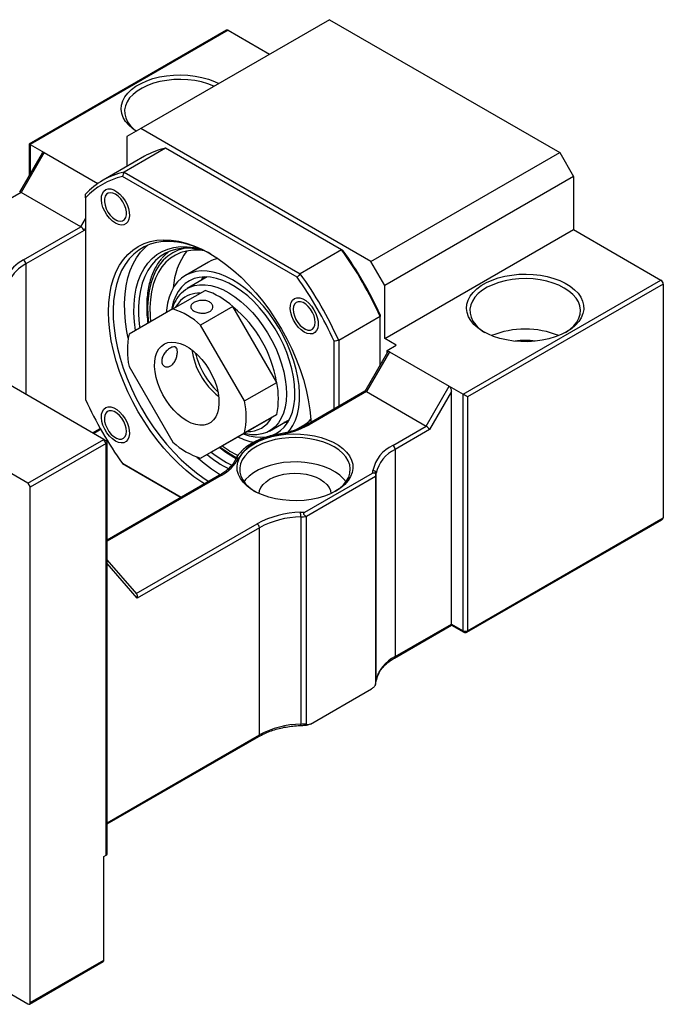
# Model space of a CAD drawing. Header units: millimetres. Extents: x 42 to 279, y 43 to 200.
# Tile 5 of 5: x 216 to 249, y 129 to 180. Entities that reach past the tile are written whole.
import ezdxf

# ---------------------------------------------------------------- set-up
doc = ezdxf.new("R2010")
doc.units = ezdxf.units.MM

msp = doc.modelspace()

# ---------------------------------------------------------------- linework, layer by layer
at = {"color": 7, "linetype": 'Continuous', "lineweight": 25}
for p, q in [((231.7307, 179.6604), (222.0669, 174.0816)), ((231.7307, 179.6604), (243.5158, 172.857)), ((226.4619, 179.1238), (216.3612, 173.2928)), ((226.5452, 179.1156), (216.41, 173.2647)), ((226.5452, 179.1156), (228.666, 177.8913)), ((222.0669, 174.0816), (221.3598, 173.6733)), ((233.852, 167.2782), (222.0669, 174.0816)), ((221.3598, 173.6733), (221.3598, 172.1428)), ((216.3612, 173.2928), (216.3612, 171.688)), ((216.41, 173.2647), (217.1171, 172.8565)), ((223.3323, 173.079), (221.211, 171.8543)), ((232.3508, 167.8727), (223.3323, 173.079)), ((217.0209, 172.8307), (215.8654, 170.8293)), ((217.1171, 172.8565), (215.9386, 170.8152)), ((217.1171, 172.8565), (219.87, 171.2672)), ((222.2587, 172.6617), (220.1374, 171.4371)), ((233.852, 167.2782), (243.5158, 172.857)), ((243.5158, 172.857), (244.2229, 171.6323)), ((220.1813, 158.1626), (196.8467, 171.6333)), ((230.0745, 166.4654), (221.1303, 171.6288)), ((221.211, 171.8543), (230.2295, 166.6481)), ((244.2229, 171.6323), (234.5591, 166.0535)), ((244.2229, 171.6323), (244.2229, 168.9105)), ((215.9386, 170.8152), (214.2273, 169.8273)), ((219.0027, 169.0463), (215.9386, 170.8152)), ((219.2384, 170.5363), (219.2384, 160.2078)), ((220.2034, 170.4848), (220.2034, 170.3964)), ((216.2922, 155.9175), (192.9576, 169.3882)), ((216.0688, 167.3526), (219.0027, 169.0463)), ((220.769, 169.4166), (220.8456, 169.3724)), ((219.1694, 168.8704), (216.1867, 167.1485)), ((234.5591, 163.3317), (244.2229, 168.9105)), ((244.2229, 168.9105), (248.7012, 166.3252)), ((232.3508, 167.8727), (230.2295, 166.6481)), ((225.543, 167.2448), (224.3644, 166.5645)), ((234.5591, 166.0535), (233.852, 167.2782)), ((225.4586, 166.4841), (224.4371, 165.8943)), ((225.3298, 166.4864), (225.3254, 166.4072)), ((234.5591, 163.3317), (234.5591, 166.0535)), ((238.566, 160.4743), (248.7012, 166.3252)), ((248.8191, 166.1211), (238.8017, 160.3382)), ((248.8191, 166.1211), (248.8191, 154.1451)), ((223.7136, 164.8419), (225.3636, 165.7944)), ((226.784, 164.9744), (225.1341, 164.0219)), ((229.0303, 161.0838), (226.784, 164.9744)), ((223.7136, 164.8419), (221.4674, 163.5447)), ((229.8701, 164.9044), (229.8701, 164.8159)), ((234.3234, 164.4561), (232.2021, 163.2315)), ((234.3234, 161.9757), (234.3234, 164.4561)), ((227.3803, 160.1313), (225.1341, 164.0219)), ((230.4356, 163.8362), (230.5122, 163.7919)), ((231.9664, 159.714), (231.9664, 163.1886)), ((232.2021, 163.2315), (232.2021, 159.8501)), ((235.1483, 162.9915), (234.5591, 163.3317)), ((234.6769, 162.7194), (235.1483, 162.9915)), ((234.6986, 162.6256), (233.5431, 160.6242)), ((234.7948, 162.6514), (233.6163, 160.6101)), ((234.6769, 162.7194), (234.7948, 162.6514)), ((234.6769, 162.5881), (234.6769, 162.7194)), ((234.7948, 162.6514), (237.8589, 160.8825)), ((221.4674, 161.9044), (223.7136, 158.0138)), ((227.3803, 160.1313), (229.0303, 161.0838)), ((236.6804, 158.8412), (237.8589, 160.8825)), ((237.8589, 160.8825), (238.566, 160.4743)), ((233.5472, 160.6266), (230.599, 158.9247)), ((233.6163, 160.6101), (230.6824, 158.9164)), ((233.6163, 160.6101), (236.6804, 158.8412)), ((237.9768, 160.622), (236.8471, 158.6653)), ((237.9768, 148.7024), (237.9768, 160.622)), ((238.566, 148.3622), (238.566, 160.4743)), ((238.8017, 160.3382), (238.8017, 148.3622)), ((226.784, 158.1463), (229.0303, 159.4435)), ((229.0303, 159.4435), (227.3803, 158.491)), ((220.2034, 159.3221), (220.2034, 159.2337)), ((228.6534, 158.5907), (229.6749, 159.1804)), ((229.5823, 159.038), (229.4286, 159.0382)), ((229.9883, 158.6492), (230.3759, 158.873)), ((219.6438, 158.4728), (220.0099, 158.6842)), ((225.1341, 157.1938), (227.3803, 158.491)), ((234.9691, 157.8533), (236.6804, 158.8412)), ((236.8471, 158.6653), (235.0869, 157.6492)), ((216.2922, 155.9175), (220.1813, 158.1626)), ((220.2991, 157.9585), (216.41, 155.7133)), ((220.2991, 157.9585), (220.1813, 158.1626)), ((220.2991, 158.0945), (220.1813, 158.1626)), ((220.2991, 136.8645), (220.2991, 157.9585)), ((220.3479, 136.9325), (220.3479, 158.0265)), ((220.769, 158.2539), (220.8456, 158.2097)), ((225.1341, 157.1938), (226.784, 158.1463)), ((235.0869, 157.6492), (235.0869, 147.0341)), ((221.1303, 156.9311), (224.138, 155.1948)), ((224.1379, 155.1947), (221.211, 156.8844)), ((230.474, 154.442), (233.9301, 156.4371)), ((234.119, 145.8102), (234.119, 156.4252)), ((216.2922, 155.9175), (216.41, 155.7133)), ((226.096, 156.3251), (220.3479, 153.0068)), ((234.0877, 156.2559), (230.5522, 154.2149)), ((234.0877, 156.2559), (234.0877, 145.6409)), ((216.41, 129.3118), (216.41, 155.7133)), ((230.2589, 154.1968), (230.2589, 143.5818)), ((230.5522, 143.5999), (230.5522, 154.2149)), ((238.7672, 148.2859), (248.75, 154.0489)), ((238.8017, 148.3622), (248.8191, 154.1451)), ((228.1387, 153.6381), (221.8859, 150.0284)), ((228.1387, 143.023), (228.1387, 153.6381)), ((221.8604, 150.2445), (220.3479, 151.9912)), ((235.0524, 146.9578), (237.9768, 148.646)), ((235.0869, 147.0341), (237.9768, 148.7024)), ((237.9768, 148.7024), (238.566, 148.3622)), ((237.9768, 148.646), (238.6006, 148.2859)), ((234.083, 145.6112), (234.1182, 145.7966)), ((230.7564, 143.5817), (233.8834, 145.3869)), ((220.3479, 138.4691), (228.1042, 142.9467)), ((192.9576, 142.7145), (216.2922, 129.2438)), ((220.1813, 136.7964), (220.2991, 136.8645)), ((220.1813, 131.4889), (220.1813, 136.7964)), ((216.3755, 129.2355), (220.1467, 131.4126)), ((216.41, 129.3118), (220.1813, 131.4889))]:
    msp.add_line(p, q, dxfattribs=at)
at = {"color": 8, "linetype": 'Continuous', "lineweight": 25}
for p, q in [((216.41, 173.2647), (216.41, 171.7726)), ((219.0027, 169.0463), (219.2384, 169.4546)), ((219.2384, 168.99), (219.1694, 168.8704)), ((216.1867, 167.1485), (216.1867, 160.4686)), ((219.595, 158.501), (219.9859, 158.7267)), ((226.1793, 156.3168), (220.3479, 152.9505)), ((221.8365, 150.272), (228.0208, 153.8422)), ((221.8859, 150.0284), (220.3479, 151.8046)), ((220.3479, 138.5255), (228.1387, 143.023))]:
    msp.add_line(p, q, dxfattribs=at)
at = {"color": 7, "linetype": 'Continuous', "lineweight": 25, "flags": 128}
for points in [[(221.834, 173.9472), (221.6487, 174.0793), (221.4495, 174.2589), (221.2899, 174.4512), (221.1726, 174.6533), (221.0991, 174.8623), (221.0707, 175.0749), (221.0878, 175.2879), (221.15, 175.4981), (221.2566, 175.7023), (221.4058, 175.8973), (221.5953, 176.0803), (221.8225, 176.2485), (222.0836, 176.3993), (222.3749, 176.5304), (222.6919, 176.6398), (223.0298, 176.7259), (223.3835, 176.7874), (223.7476, 176.8234), (224.1165, 176.8332), (224.4848, 176.8168), (224.8468, 176.7744), (225.197, 176.7067), (225.5302, 176.6146), (225.8412, 176.4995), (226.07, 176.3926)], [(225.8236, 176.2504), (225.8012, 176.2605), (225.5001, 176.3776), (225.1756, 176.4716), (224.8329, 176.5408), (224.4777, 176.5842), (224.1158, 176.6009), (223.7531, 176.5909), (223.3957, 176.5541), (223.0493, 176.4912), (222.7197, 176.4033), (222.4123, 176.2918), (222.1321, 176.1585), (221.8837, 176.0057), (221.6713, 175.8357), (221.4982, 175.6515), (221.3674, 175.456), (221.2809, 175.2524), (221.2403, 175.0441), (221.2461, 174.8345), (221.2983, 174.6271), (221.396, 174.4253), (221.5376, 174.2323), (221.7208, 174.0513), (221.8447, 173.9533)], [(220.7691, 169.2396), (220.6145, 169.3483), (220.4672, 169.4906), (220.334, 169.6601), (220.2212, 169.8487), (220.1339, 170.0476), (220.0764, 170.2476), (220.0512, 170.4393), (220.0596, 170.6136), (220.1012, 170.7626), (220.1741, 170.8792), (220.2747, 170.9579), (220.3984, 170.9951), (220.5395, 170.989), (220.6913, 170.94), (220.8468, 170.8502), (220.9986, 170.724), (221.1397, 170.5672), (221.2635, 170.3871), (221.3641, 170.1922), (221.4369, 169.9915), (221.4785, 169.7946), (221.4869, 169.6105), (221.4618, 169.4478), (221.4042, 169.3143), (221.317, 169.2161), (221.2041, 169.1578), (221.0709, 169.1421), (220.9236, 169.1698), (220.7691, 169.2396)], [(220.2369, 170.1555), (220.2983, 169.9794), (220.387, 169.8086), (220.4979, 169.653), (220.6246, 169.5216), (220.7597, 169.4221), (220.8954, 169.3601), (221.0236, 169.3395), (221.1371, 169.3613), (221.2292, 169.4242), (221.2946, 169.5247), (221.3294, 169.6569), (221.3317, 169.813), (221.3012, 169.9841), (221.2399, 170.1602), (221.1511, 170.331), (221.0402, 170.4866), (220.9135, 170.618), (220.7784, 170.7175), (220.6428, 170.7794), (220.5145, 170.8001), (220.401, 170.7783), (220.3089, 170.7154), (220.2435, 170.6149), (220.2087, 170.4827), (220.2065, 170.3266), (220.2369, 170.1555)], [(225.3241, 155.8795), (225.1956, 155.9636), (224.7912, 156.2523), (224.3919, 156.5745), (224, 156.9284), (223.618, 157.3116), (223.2483, 157.7219), (222.893, 158.1567), (222.5545, 158.6134), (222.2347, 159.0891), (221.9357, 159.5808), (221.6594, 160.0856), (221.4073, 160.6004), (221.1811, 161.1219), (220.9821, 161.647), (220.8117, 162.1724), (220.6707, 162.6948), (220.5602, 163.2111), (220.4808, 163.7181), (220.4329, 164.2127), (220.417, 164.6917), (220.4329, 165.1523), (220.4808, 165.5916), (220.5602, 166.0069), (220.6707, 166.3956), (220.8117, 166.7553), (220.9821, 167.0839), (221.1811, 167.3793), (221.4073, 167.6396), (221.6594, 167.8634), (221.9357, 168.0491), (222.2347, 168.1956), (222.5545, 168.3021), (222.893, 168.3679), (223.2483, 168.3926), (223.618, 168.3759), (224, 168.3182), (224.3919, 168.2196), (224.7912, 168.0808), (225.1956, 167.9026), (225.6024, 167.6862), (226.0092, 167.4329), (226.4136, 167.1442), (226.8129, 166.8219), (227.2048, 166.4681), (227.5868, 166.0848), (227.9565, 165.6745), (228.3118, 165.2397), (228.6503, 164.7831), (228.9701, 164.3074), (229.2691, 163.8156), (229.5455, 163.3108), (229.7975, 162.7961), (230.0237, 162.2745), (230.2227, 161.7495), (230.3931, 161.2241), (230.5341, 160.7016), (230.6446, 160.1853), (230.724, 159.6783), (230.7719, 159.1838), (230.7804, 159.0294)], [(225.6625, 167.6511), (225.5188, 167.7298), (225.1171, 167.9247), (224.7193, 168.0807), (224.3277, 168.1967), (223.945, 168.2721), (223.5735, 168.3064), (223.2156, 168.2993), (222.8735, 168.2509), (222.5494, 168.1615), (222.2454, 168.0317), (221.9633, 167.8623), (221.705, 167.6543), (221.472, 167.4091), (221.266, 167.1282), (221.088, 166.8135), (220.9394, 166.4668), (220.821, 166.0904), (220.7336, 165.6866), (220.6777, 165.2581), (220.6537, 164.8075), (220.6617, 164.3377), (220.7017, 163.8516), (220.7734, 163.3523), (220.8764, 162.843), (221.01, 162.3269), (221.1734, 161.8072), (221.3656, 161.2873), (221.5852, 160.7704), (221.8311, 160.2598), (222.1015, 159.7588), (222.3948, 159.2704), (222.7091, 158.7978), (223.0424, 158.344), (223.3927, 157.9118), (223.7577, 157.504), (224.1351, 157.1231), (224.5226, 156.7716), (224.9176, 156.4516), (225.3176, 156.1653), (225.5551, 156.0128)], [(221.4285, 163.3507), (221.3626, 163.6925), (221.2909, 164.1917), (221.2509, 164.6778), (221.2429, 165.1477), (221.2669, 165.5983), (221.3228, 166.0268), (221.4103, 166.4305), (221.5287, 166.8069), (221.6773, 167.1536), (221.8552, 167.4684), (222.0613, 167.7493), (222.2942, 167.9945), (222.444, 168.122)], [(221.7926, 163.7325), (221.7385, 164.1904), (221.7143, 164.648), (221.7224, 165.0878), (221.7626, 165.5066), (221.8348, 165.9016), (221.9383, 166.27), (222.0724, 166.6092), (222.2363, 166.9168), (222.4288, 167.1906), (222.6485, 167.4288), (222.8939, 167.6297), (223.1632, 167.7918), (223.4546, 167.914), (223.766, 167.9955), (224.0953, 168.0357), (224.4401, 168.0343), (224.798, 167.9913), (225.1413, 167.914)], [(225.3434, 167.8179), (225.2989, 167.8305), (224.9354, 167.9117), (224.5827, 167.9517), (224.2433, 167.95), (223.9196, 167.9067), (223.614, 167.8221), (223.3286, 167.6969), (223.0656, 167.5318), (222.8268, 167.3281), (222.6139, 167.0873), (222.4285, 166.8111), (222.272, 166.5015), (222.1453, 166.1607), (222.0495, 165.7912), (221.9853, 165.3957), (221.9531, 164.9769), (221.9531, 164.5379), (221.9853, 164.0819), (222.012, 163.8592)], [(225.3434, 167.8179), (225.0603, 167.8501), (224.7288, 167.8512), (224.413, 167.8107), (224.1152, 167.7289), (223.8377, 167.6063), (223.5825, 167.4439), (223.3518, 167.243), (223.1471, 167.005), (222.9701, 166.7319), (222.822, 166.4256), (222.7041, 166.0885), (222.6173, 165.7232), (222.5621, 165.3324), (222.539, 164.9192), (222.5482, 164.4866), (222.5729, 164.1831)], [(229.9049, 162.1757), (229.7566, 162.602), (229.5804, 163.0263), (229.3781, 163.4445), (229.1516, 163.8528), (228.9029, 164.2473), (228.6345, 164.6243), (228.3487, 164.9804), (228.0483, 165.3122), (227.736, 165.6166), (227.4148, 165.8907), (227.0878, 166.1321), (226.7578, 166.3384), (226.4281, 166.5078), (226.1016, 166.6386), (225.7815, 166.7296), (225.4707, 166.78), (225.1722, 166.7893), (224.8887, 166.7574), (224.6228, 166.6847), (224.3771, 166.5717), (224.1539, 166.4196), (223.9551, 166.2298), (223.7828, 166.0039), (223.6384, 165.7443), (223.5234, 165.4532), (223.4388, 165.1334), (223.3854, 164.7879), (223.3731, 164.6452)], [(229.6895, 162.1897), (229.544, 162.6058), (229.3702, 163.0196), (229.1698, 163.4268), (228.9448, 163.8233), (228.6977, 164.2049), (228.4309, 164.5678), (228.1472, 164.9083), (227.8495, 165.2227), (227.5408, 165.508), (227.2243, 165.7612), (226.9032, 165.9797), (226.5809, 166.1612), (226.2607, 166.3039), (225.9458, 166.4063), (225.6394, 166.4674), (225.3448, 166.4865), (225.0649, 166.4635), (224.8026, 166.3986), (224.5606, 166.2924), (224.3414, 166.146), (224.1472, 165.961), (223.9801, 165.7393), (223.8417, 165.483), (223.7334, 165.1949), (223.6565, 164.8779), (223.6433, 164.8013)], [(243.8693, 163.6719), (243.5926, 163.5307), (243.2878, 163.4102), (242.9598, 163.3122), (242.6133, 163.2382), (242.2538, 163.1894), (241.8866, 163.1665), (241.5172, 163.1698), (241.1514, 163.1992), (240.7946, 163.2544), (240.4523, 163.3345), (240.1296, 163.4382), (239.8315, 163.5641), (239.5624, 163.7102), (239.3264, 163.8742), (239.1271, 164.0537), (238.9676, 164.2461), (238.8502, 164.4482), (238.7768, 164.6572), (238.7484, 164.8698), (238.7654, 165.0828), (238.8277, 165.293), (238.9342, 165.4972), (239.0834, 165.6922), (239.273, 165.8752), (239.5001, 166.0434), (239.7613, 166.1942), (240.0526, 166.3253), (240.3696, 166.4347), (240.7075, 166.5208), (241.0612, 166.5823), (241.4252, 166.6183), (241.7942, 166.6281), (242.1625, 166.6117), (242.5245, 166.5693), (242.8747, 166.5016), (243.2078, 166.4095), (243.5188, 166.2944), (243.803, 166.1582), (244.056, 166.0029), (244.274, 165.8308), (244.4538, 165.6445), (244.5925, 165.4469), (244.6881, 165.2409), (244.7391, 165.0297), (244.7448, 164.8165), (244.7051, 164.6045), (244.6205, 164.3969), (244.4924, 164.1969), (244.3227, 164.0076), (244.1139, 163.8316), (243.8693, 163.6719)], [(224.1506, 165.6763), (224.3494, 165.8393), (224.5723, 165.963), (224.8167, 166.0458), (225.0802, 166.087), (225.3596, 166.0861), (225.6521, 166.0431), (225.9543, 165.9584), (226.2631, 165.833), (226.5749, 165.6683), (226.8864, 165.466), (227.1941, 165.2284), (227.4948, 164.9581), (227.785, 164.6581), (228.0616, 164.3316), (228.3217, 163.9822), (228.5623, 163.6137), (228.7807, 163.2302), (228.9747, 162.8359), (229.1421, 162.4351), (229.281, 162.0322), (229.3899, 161.6316), (229.4677, 161.2377), (229.5135, 160.8548), (229.5267, 160.4871), (229.5073, 160.1386), (229.4554, 159.8132), (229.3716, 159.5143), (229.2569, 159.2454), (229.1124, 159.0093), (228.9398, 158.8087), (228.741, 158.6457), (228.5182, 158.522), (228.2737, 158.4392), (228.0103, 158.398), (227.7308, 158.3989), (227.4383, 158.4419), (227.3374, 158.4659)], [(243.7515, 165.917), (243.4788, 166.0554), (243.1778, 166.1725), (242.8532, 166.2665), (242.5105, 166.3357), (242.1553, 166.3791), (241.7934, 166.3958), (241.4308, 166.3858), (241.0733, 166.349), (240.727, 166.2861), (240.3974, 166.1982), (240.09, 166.0867), (239.8098, 165.9534), (239.5614, 165.8006), (239.349, 165.6306), (239.1759, 165.4464), (239.0451, 165.2509), (238.9586, 165.0473), (238.918, 164.839), (238.9238, 164.6294), (238.976, 164.422), (239.0737, 164.2202), (239.2153, 164.0272), (239.3985, 163.8462), (239.6203, 163.6803), (239.687, 163.638)], [(243.8091, 163.638), (243.8147, 163.6415), (244.0456, 163.8032), (244.2387, 163.9807), (244.391, 164.171), (244.4998, 164.3709), (244.5635, 164.5773), (244.581, 164.7866), (244.5519, 164.9955), (244.4768, 165.2006), (244.3569, 165.3984), (244.1941, 165.5858), (243.9912, 165.7596), (243.7515, 165.917)], [(224.1042, 165.2688), (223.9402, 165.077), (223.837, 164.9131)], [(230.4357, 163.6592), (230.2812, 163.7678), (230.1339, 163.9102), (230.0007, 164.0796), (229.8878, 164.2682), (229.8006, 164.4672), (229.743, 164.6671), (229.7179, 164.8588), (229.7263, 165.0332), (229.7679, 165.1822), (229.8407, 165.2987), (229.9414, 165.3774), (230.0651, 165.4146), (230.2062, 165.4086), (230.358, 165.3595), (230.5135, 165.2698), (230.6653, 165.1435), (230.8064, 164.9867), (230.9301, 164.8066), (231.0308, 164.6117), (231.1036, 164.4111), (231.1452, 164.2141), (231.1536, 164.03), (231.1284, 163.8674), (231.0709, 163.7338), (230.9836, 163.6356), (230.8708, 163.5773), (230.7376, 163.5617), (230.5903, 163.5894), (230.4357, 163.6592)], [(230.2439, 165.2146), (230.1221, 165.2141), (230.0186, 165.1714), (229.9393, 165.089), (229.8888, 164.9719), (229.8701, 164.8267), (229.8843, 164.6618), (229.9306, 164.487), (230.0062, 164.3123), (230.1067, 164.1479), (230.2264, 164.0033), (230.3583, 163.887), (230.4946, 163.8057), (230.6276, 163.7641), (230.7493, 163.7647), (230.8529, 163.8073), (230.9322, 163.8897), (230.9827, 164.0068), (231.0013, 164.152), (230.9871, 164.3169), (230.9409, 164.4917), (230.8653, 164.6664), (230.7647, 164.8308), (230.645, 164.9754), (230.5132, 165.0917), (230.3768, 165.173), (230.2439, 165.2146)], [(224.4238, 159.1126), (224.1942, 159.2637), (223.9691, 159.449), (223.7528, 159.6647), (223.5495, 159.9069), (223.3633, 160.1706), (223.1977, 160.4508), (223.056, 160.7421), (222.9409, 161.0387), (222.8547, 161.3349), (222.799, 161.625), (222.775, 161.9032), (222.783, 162.1642), (222.823, 162.4029), (222.8941, 162.6147), (222.995, 162.7953), (223.1237, 162.9414), (223.2777, 163.05), (223.4541, 163.1191), (223.6493, 163.1472), (223.8595, 163.1339), (224.0808, 163.0795), (224.3088, 162.9849), (224.5389, 162.852), (224.7669, 162.6834), (224.9881, 162.4824), (225.1984, 162.2529), (225.3936, 161.9994), (225.57, 161.7267), (225.724, 161.4403), (225.8527, 161.1456), (225.9536, 160.8485), (226.0247, 160.5546), (226.0647, 160.2698), (226.0727, 159.9995), (226.0487, 159.749), (225.993, 159.5233), (225.9068, 159.3266), (225.7917, 159.1628), (225.65, 159.0352), (225.4844, 158.9461), (225.2982, 158.8974), (225.0949, 158.8899), (224.8786, 158.9239), (224.6535, 158.9986), (224.4238, 159.1126)], [(227.3098, 158.4499), (227.6161, 158.3508), (227.9224, 158.2897), (228.217, 158.2706), (228.4969, 158.2936), (228.7592, 158.3586), (229.0012, 158.4647), (229.2204, 158.6111), (229.4146, 158.7961), (229.5817, 159.0179), (229.7201, 159.2741), (229.8284, 159.5622), (229.9054, 159.8792), (229.9503, 160.2219), (229.9627, 160.5867), (229.9424, 160.9699), (229.8897, 161.3675), (229.8051, 161.7755), (229.6895, 162.1897)], [(229.5922, 158.5113), (229.6963, 158.6359), (229.8548, 158.8789), (229.9846, 159.1546), (230.0846, 159.4604), (230.1536, 159.7934), (230.1912, 160.1506), (230.197, 160.5286), (230.1708, 160.9238), (230.113, 161.3326), (230.0241, 161.7512), (229.9049, 162.1757)], [(220.7691, 158.0769), (220.6145, 158.1856), (220.4672, 158.3279), (220.334, 158.4974), (220.2212, 158.686), (220.1339, 158.8849), (220.0764, 159.0849), (220.0512, 159.2765), (220.0596, 159.4509), (220.1012, 159.5999), (220.1741, 159.7165), (220.2747, 159.7952), (220.3984, 159.8324), (220.5395, 159.8263), (220.6913, 159.7772), (220.8468, 159.6875), (220.9986, 159.5613), (221.1397, 159.4045), (221.2635, 159.2244), (221.3641, 159.0295), (221.4369, 158.8288), (221.4785, 158.6319), (221.4869, 158.4477), (221.4618, 158.2851), (221.4042, 158.1516), (221.317, 158.0534), (221.2041, 157.9951), (221.0709, 157.9794), (220.9236, 158.0071), (220.7691, 158.0769)], [(220.9609, 158.1818), (221.0827, 158.1824), (221.1862, 158.2251), (221.2655, 158.3074), (221.316, 158.4246), (221.3347, 158.5698), (221.3205, 158.7346), (221.2742, 158.9094), (221.1986, 159.0841), (221.0981, 159.2486), (220.9784, 159.3931), (220.8465, 159.5095), (220.7102, 159.5908), (220.5772, 159.6324), (220.4555, 159.6318), (220.3519, 159.5891), (220.2726, 159.5068), (220.2221, 159.3896), (220.2035, 159.2444), (220.2177, 159.0796), (220.2639, 158.9047), (220.3395, 158.73), (220.4401, 158.5656), (220.5598, 158.421), (220.6916, 158.3047), (220.828, 158.2234), (220.9609, 158.1818)], [(229.5417, 159.1035), (229.5652, 159.0914), (229.6125, 159.0677)], [(232.0606, 155.5212), (231.7812, 155.3789), (231.4731, 155.2581), (231.1411, 155.1604), (230.7906, 155.0876), (230.427, 155.0406), (230.0561, 155.0204), (229.6837, 155.0272), (229.3157, 155.0608), (228.958, 155.1208), (228.6161, 155.2062), (228.2954, 155.3157), (228.001, 155.4475), (227.7376, 155.5996), (227.5092, 155.7695), (227.3196, 155.9547), (227.1716, 156.152), (227.0677, 156.3586), (227.0094, 156.571), (226.9977, 156.786), (227.0328, 157.0001), (227.114, 157.21), (227.2402, 157.4123), (227.4094, 157.604), (227.6188, 157.7819), (227.8651, 157.9432), (228.1446, 158.0854), (228.4527, 158.2063), (228.7847, 158.3039), (229.1352, 158.3768), (229.4988, 158.4237), (229.8697, 158.444), (230.2421, 158.4372), (230.6101, 158.4036), (230.9678, 158.3436), (231.3097, 158.2581), (231.6304, 158.1487), (231.9248, 158.0168), (232.1882, 157.8648), (232.4166, 157.6948), (232.6062, 157.5097), (232.7542, 157.3123), (232.8581, 157.1058), (232.9164, 156.8934), (232.9281, 156.6784), (232.893, 156.4643), (232.8118, 156.2544), (232.6856, 156.052), (232.5164, 155.8604), (232.307, 155.6825), (232.0606, 155.5212)], [(231.9664, 157.7799), (231.6937, 157.9183), (231.3927, 158.0354), (231.0681, 158.1294), (230.7254, 158.1986), (230.3702, 158.242), (230.0083, 158.2587), (229.6457, 158.2487), (229.2882, 158.2119), (228.9419, 158.1491), (228.6123, 158.0612), (228.3049, 157.9497), (228.0247, 157.8164), (227.7763, 157.6635), (227.5638, 157.4935), (227.3908, 157.3093), (227.2599, 157.1138), (227.1735, 156.9102), (227.1328, 156.7019), (227.1387, 156.4924), (227.1908, 156.2849), (227.2886, 156.0831), (227.4302, 155.8901), (227.6134, 155.7091), (227.8352, 155.5432), (227.913, 155.4941)], [(232.0128, 155.4941), (232.0296, 155.5044), (232.2604, 155.6661), (232.4536, 155.8436), (232.6059, 156.0339), (232.7147, 156.2338), (232.7784, 156.4402), (232.7959, 156.6495), (232.7668, 156.8584), (232.6917, 157.0635), (232.5718, 157.2613), (232.409, 157.4487), (232.2061, 157.6225), (231.9664, 157.7799)], [(232.5805, 155.9973), (232.4536, 156.151), (232.2604, 156.3284), (232.0296, 156.4902), (231.7647, 156.6336), (231.4703, 156.7562), (231.1512, 156.8561), (230.8125, 156.9317), (230.4599, 156.9816), (230.0991, 157.005), (229.7361, 157.0017), (229.3768, 156.9715), (229.0271, 156.9151), (228.6928, 156.8334), (228.3794, 156.7276), (228.0919, 156.5996), (227.8352, 156.4514), (227.6134, 156.2854), (227.4302, 156.1045), (227.3453, 155.9973)], [(228.1297, 155.3856), (228.1521, 155.5368), (228.2193, 155.6983), (228.3294, 155.8518), (228.4797, 155.9934), (228.6665, 156.1197), (228.8853, 156.2275), (229.1306, 156.3143), (229.3964, 156.3778), (229.6761, 156.4166), (229.9629, 156.4296), (230.2497, 156.4166), (230.5294, 156.3778), (230.7952, 156.3143), (231.0405, 156.2275), (231.2593, 156.1197), (231.4461, 155.9934), (231.5964, 155.8518), (231.7065, 155.6983), (231.7737, 155.5368), (231.7961, 155.3856)], [(237.9768, 148.646), (237.9768, 148.646), (237.9768, 148.6497), (237.9768, 148.6607), (237.9768, 148.6785), (237.9768, 148.7024)]]:
    msp.add_lwpolyline(points, dxfattribs=at)
at = {"color": 8, "linetype": 'Continuous', "lineweight": 25, "flags": 128}
for points in [[(224.309, 167.9536), (224.2785, 167.9468), (223.9808, 167.855), (223.7038, 167.7226), (223.4496, 167.5507), (223.22, 167.3405), (223.0169, 167.0935), (222.8416, 166.8117), (222.6954, 166.497), (222.5795, 166.1518), (222.4948, 165.7787), (222.4417, 165.3804), (222.4208, 164.9599), (222.4321, 164.5203), (222.4684, 164.1228)], [(225.1833, 166.3251), (225.2765, 166.4876), (225.2796, 166.4925)], [(229.5836, 159.0207), (229.5134, 159.019), (229.3996, 159.0214)], [(229.1261, 158.4281), (229.1277, 158.4282), (229.1355, 158.4248), (229.1439, 158.4152), (229.1527, 158.3997)]]:
    msp.add_lwpolyline(points, dxfattribs=at)
at = {"color": 7, "linetype": 'Continuous', "lineweight": 25}
for centre, radius, start, end in [((226.4964, 179.0474), 0.0838, 54.38197, 114.30731), ((224.166, 169.3437), 3.8271, 102.58114, 119.89114), ((222.0327, 168.154), 3.7905, 102.51957, 137.49118), ((221.9681, 167.9937), 3.7304, 102.9791, 137.03165), ((224.8672, 166.0032), 2.2388, 127.46232, 139.38101), ((227.0842, 165.7627), 3.3553, 142.31516, 177.25932), ((216.7783, 156.6042), 19.2219, 24.10992, 35.89008), ((217.0559, 156.7644), 18.9412, 24.26781, 35.73219), ((217.0788, 165.4337), 2.1685, 117.75954, 151.46564), ((217.1486, 165.321), 2.0652, 117.75959, 151.4656), ((215.9308, 167.1369), 0.2561, 2.60539, 57.39455), ((226.366, 165.8154), 1.6495, 102.2072, 119.93253), ((214.6989, 155.4038), 18.9412, 24.26781, 35.73219), ((214.657, 155.3796), 19.2219, 24.10992, 35.89008), ((248.5632, 166.1094), 0.2561, 2.60547, 57.3946), ((225.5277, 164.3439), 1.9161, 135.94497, 165.69952), ((225.0582, 164.2741), 1.3783, 87.61952, 133.80412), ((224.1033, 161.9709), 4.0258, 48.249, 71.75637), ((222.8384, 160.1026), 6.2551, 9.34096, 50.65904), ((222.4533, 161.0184), 4.0258, 48.249, 71.75637), ((225.4098, 162.7246), 4.0268, 168.24821, 191.75179), ((241.748, 159.3214), 4.4952, 67.5536, 112.44639), ((241.748, 160.1087), 3.1245, 80.50622, 99.49381), ((228.3513, 163.2851), 3.7103, 188.25414, 231.74049), ((228.8702, 163.5847), 4.1295, 193.72644, 226.26819), ((225.0879, 160.2636), 4.0268, 348.24821, 11.75179), ((236.5059, 167.9927), 18.9412, 204.26781, 215.73219), ((223.4379, 159.3111), 4.0268, 348.24821, 11.75179), ((227.5571, 159.9453), 1.3846, 267.77431, 332.23644), ((228.4905, 162.8826), 4.5316, 278.40307, 298.92672), ((229.5434, 160.3083), 1.6593, 300.11517, 317.7344), ((229.3464, 155.6642), 2.7423, 94.04965, 145.94497), ((220.2733, 158.0265), 0.0728, 290.78322, 69.21678), ((226.3944, 161.0173), 4.0258, 228.249, 251.75637), ((228.5152, 161.2407), 3.2955, 243.40079, 258.57474), ((229.624, 162.5546), 6.6414, 231.16242, 242.6602), ((229.6136, 162.5408), 6.3884, 231.97776, 243.17303), ((229.7808, 162.6861), 6.0087, 233.88762, 242.99314), ((235.7616, 156.1822), 1.8495, 115.37174, 167.95596), ((235.8417, 156.0577), 1.7614, 115.37167, 167.95601), ((234.8311, 157.6375), 0.2561, 2.60567, 57.3944), ((230.5427, 163.4268), 8.3297, 227.78756, 238.19241), ((225.1693, 158.2357), 2.1685, 297.75953, 331.46567), ((232.5905, 156.7365), 1.3726, 347.40102, 352.95365), ((233.959, 156.4072), 0.161, 6.41871, 92.2083), ((232.6934, 156.6017), 1.4365, 346.07328, 352.94404), ((230.3558, 149.4991), 4.9309, 91.26364, 118.26393), ((229.9654, 161.2845), 6.8615, 272.35297, 274.2514), ((227.9872, 154.1972), 2.2717, 359.98937, 5.85244), ((227.8828, 153.6264), 0.2561, 2.60567, 57.3944), ((230.3625, 149.5018), 4.6961, 91.26358, 118.264), ((229.9663, 161.3232), 7.1324, 272.35142, 274.71173), ((238.6839, 148.5897), 0.2562, 242.60982, 297.39018), ((238.6839, 148.4303), 0.1667, 240.00269, 299.99731), ((235.8417, 145.4426), 1.7614, 115.37167, 167.95601), ((232.6934, 145.9866), 1.4365, 346.07328, 352.94404), ((230.3625, 138.8868), 4.6961, 91.26358, 118.264), ((229.9663, 150.7082), 7.1324, 272.35142, 274.71173), ((220.2645, 136.9408), 0.0838, 294.37371, 354.30704), ((220.0968, 131.4812), 0.0848, 306.06059, 5.25185), ((216.3382, 129.3002), 0.0728, 230.79727, 9.21348)]:
    msp.add_arc(centre, radius, start, end, dxfattribs=at)
at = {"color": 8, "linetype": 'Continuous', "lineweight": 25}
for centre, radius, start, end in [((230.6335, 158.8482), 0.0839, 54.3878, 114.24667), ((229.9499, 162.8297), 6.3354, 232.97572, 242.03937), ((227.0423, 157.0666), 0.1371, 76.46403, 149.03044), ((226.1305, 156.2487), 0.0838, 54.3827, 114.30687), ((238.6477, 148.3532), 0.0822, 173.70242, 234.98653), ((238.7201, 148.3532), 0.0822, 305.01489, 6.29755), ((235.0033, 147.026), 0.084, 306.14678, 5.58084), ((230.0255, 143.5628), 0.2341, 347.27044, 4.64548), ((228.0519, 143.0163), 0.0871, 306.91143, 4.401)]:
    msp.add_arc(centre, radius, start, end, dxfattribs=at)
at = {"color": 7, "linetype": 'Continuous', "lineweight": 25}
for centre, major_axis, ratio, start_param, end_param in [((216.5279, 173.1966), (0.1667, -0.0962), 0.0000704, 2.3562351, 3.1416333), ((217.1171, 172.664), (-0.0542, 0.2022), 0.5176381, 5.8056036, 6.7608819), ((215.9874, 170.7073), (-0.1216, 0.1216), 0.3178882, 5.4128877, 6.1982046), ((219.0516, 168.9384), (-0.1216, 0.1216), 0.3178882, 3.8420914, 5.4128877), ((234.7948, 162.4589), (-0.0542, 0.2022), 0.5176381, 5.8056036, 6.7608819), ((237.8589, 160.69), (-0.0542, 0.2022), 0.5176381, 4.2348073, 5.8056036), ((233.6651, 160.5022), (-0.1216, 0.1216), 0.3178882, 5.4128877, 6.1982046), ((238.6839, 160.4062), (0.1667, -0.0962), 0.0000704, 0.7854388, 2.3562351), ((236.7292, 158.7333), (-0.1216, 0.1216), 0.3178882, 3.8420914, 5.4128877), ((248.5834, 154.1451), (0.2357, 0), 0.5773815, 5.4977059, 6.2831853), ((221.7681, 150.0964), (0.031, 0.1841), 0.7061246, 4.4550473, 5.7552101)]:
    msp.add_ellipse(centre, major_axis=major_axis, ratio=ratio, start_param=start_param, end_param=end_param, dxfattribs=at)
for points in [[(221.211, 171.8543), (221.184, 171.7792), (221.1571, 171.704), (221.1303, 171.6288)], [(219.2384, 170.5363), (219.2384, 170.596), (219.2384, 170.6556), (219.2384, 170.7152)], [(232.4316, 167.8261), (232.4047, 167.8416), (232.3778, 167.8571), (232.3508, 167.8727)], [(230.2295, 166.6481), (230.1779, 166.5871), (230.1262, 166.5262), (230.0745, 166.4654)], [(234.3234, 164.5493), (234.3234, 164.5183), (234.3234, 164.4872), (234.3234, 164.4561)], [(232.2021, 163.2315), (232.1235, 163.2173), (232.0449, 163.203), (231.9664, 163.1886)], [(221.211, 156.8844), (221.184, 156.9), (221.1571, 156.9156), (221.1303, 156.9311)]]:
    msp.add_open_spline(points, degree=3, dxfattribs=at)
for points, knots in [([(223.1415, 167.4357), (223.0855, 167.3681), (222.9628, 167.22), (222.8042, 166.9547), (222.6607, 166.6488), (222.5453, 166.3147), (222.4579, 165.9556), (222.3995, 165.5736), (222.37, 165.1716), (222.3715, 164.7516), (222.392, 164.3942), (222.4229, 164.1737), (222.4329, 164.1023)], [0, 0, 0, 0, 0.0889762, 0.1950027, 0.3016008, 0.4087268, 0.5162696, 0.6240977, 0.7320922, 0.8401618, 0.9482361, 1, 1, 1, 1]), ([(225.2173, 166.3448), (225.23, 166.3741), (225.2511, 166.4232), (225.279, 166.4632), (225.2902, 166.4793)], [0, 0, 0, 0, 0.5990938, 1, 1, 1, 1]), ([(225.5425, 165.2269), (225.5718, 165.2139), (225.5984, 165.1991), (225.6462, 165.1658), (225.6676, 165.1472), (225.7036, 165.1076), (225.7182, 165.0866), (225.7408, 165.0427), (225.7487, 165.0195), (225.7613, 164.9502), (225.755, 164.9022), (225.7144, 164.8136), (225.6797, 164.772), (225.6106, 164.7204), (225.5844, 164.7047), (225.5278, 164.6777), (225.4974, 164.6663), (225.4324, 164.6476), (225.3979, 164.6404), (225.3276, 164.6307), (225.2914, 164.628), (225.2172, 164.627), (225.1802, 164.6287), (225.1067, 164.6362), (225.0697, 164.642), (224.9984, 164.6571), (224.9641, 164.6665), (224.8981, 164.6883), (224.8664, 164.701), (224.7795, 164.7422), (224.7303, 164.775), (224.6586, 164.8453), (224.6354, 164.8836), (224.6228, 164.9413), (224.6221, 164.961), (224.6282, 164.9996), (224.6348, 165.0187), (224.6552, 165.0565), (224.669, 165.0751), (224.7027, 165.1107), (224.7228, 165.1279), (224.7693, 165.1608), (224.7951, 165.1761), (224.8515, 165.2044), (224.8824, 165.2175), (224.9474, 165.2404), (224.9812, 165.2503), (225.0518, 165.2666), (225.0886, 165.2731), (225.1986, 165.2862), (225.2743, 165.2869), (225.4162, 165.2703), (225.4838, 165.2529), (225.5425, 165.2269)], [0, 0, 0, 0, 0.03125, 0.03125, 0.0625, 0.0625, 0.09375, 0.09375, 0.125, 0.125, 0.1875, 0.1875, 0.25, 0.25, 0.28125, 0.28125, 0.3125, 0.3125, 0.34375, 0.34375, 0.375, 0.375, 0.40625, 0.40625, 0.4375, 0.4375, 0.46875, 0.46875, 0.5, 0.5, 0.5625, 0.5625, 0.625, 0.625, 0.65625, 0.65625, 0.6875, 0.6875, 0.71875, 0.71875, 0.75, 0.75, 0.78125, 0.78125, 0.8125, 0.8125, 0.84375, 0.84375, 0.875, 0.875, 0.9375, 0.9375, 1, 1, 1, 1]), ([(223.938, 162.7031), (223.9407, 162.6752), (223.9413, 162.6456), (223.9388, 162.5828), (223.9356, 162.5493), (223.9252, 162.481), (223.9182, 162.4462), (223.9002, 162.3756), (223.8891, 162.3397), (223.8509, 162.2353), (223.8177, 162.1673), (223.7586, 162.0781), (223.7371, 162.0499), (223.6913, 161.9991), (223.6674, 161.9767), (223.6171, 161.9375), (223.5906, 161.9208), (223.5373, 161.8948), (223.5104, 161.8854), (223.429, 161.8675), (223.3758, 161.8702), (223.3038, 161.8947), (223.2815, 161.9061), (223.2407, 161.935), (223.222, 161.9527), (223.1901, 161.9929), (223.1768, 162.0154), (223.1558, 162.0652), (223.1482, 162.0924), (223.1351, 162.1777), (223.1394, 162.2414), (223.1642, 162.338), (223.1757, 162.3709), (223.2039, 162.4357), (223.2205, 162.4675), (223.2584, 162.5303), (223.2798, 162.5612), (223.3252, 162.6198), (223.3494, 162.6478), (223.4263, 162.7283), (223.4807, 162.7747), (223.5618, 162.8307), (223.5883, 162.8468), (223.6398, 162.8738), (223.6652, 162.8847), (223.7363, 162.9081), (223.7789, 162.9118), (223.8492, 162.8938), (223.8778, 162.872), (223.9089, 162.8215), (223.9175, 162.8013), (223.9306, 162.7561), (223.9353, 162.7309), (223.938, 162.7031)], [0, 0, 0, 0, 0.03125, 0.03125, 0.0625, 0.0625, 0.09375, 0.09375, 0.125, 0.125, 0.1875, 0.1875, 0.21875, 0.21875, 0.25, 0.25, 0.28125, 0.28125, 0.3125, 0.3125, 0.375, 0.375, 0.40625, 0.40625, 0.4375, 0.4375, 0.46875, 0.46875, 0.5, 0.5, 0.5625, 0.5625, 0.59375, 0.59375, 0.625, 0.625, 0.65625, 0.65625, 0.6875, 0.6875, 0.75, 0.75, 0.78125, 0.78125, 0.8125, 0.8125, 0.875, 0.875, 0.9375, 0.9375, 0.96875, 0.96875, 1, 1, 1, 1]), ([(230.599, 158.9247), (230.5539, 158.8995), (230.4223, 158.8261), (230.1829, 158.7165), (229.8755, 158.6032), (229.5526, 158.5115), (229.299, 158.4571), (229.1568, 158.4333), (229.1261, 158.4281)], [0, 0, 0, 0, 0.11035279, 0.32125487, 0.53244592, 0.743891, 0.94458041, 1, 1, 1, 1]), ([(229.1261, 158.4281), (229.0655, 158.4176), (228.89, 158.3872), (228.609, 158.3192), (228.2921, 158.2175), (227.9961, 158.0944), (227.7248, 157.9513), (227.4818, 157.7897), (227.2704, 157.6111), (227.0946, 157.4176), (226.9855, 157.2567), (226.9368, 157.161), (226.9245, 157.1366)], [0, 0, 0, 0, 0.0592926, 0.1716434, 0.2841823, 0.3969205, 0.5098808, 0.6230453, 0.7362993, 0.8493254, 0.9616564, 1, 1, 1, 1]), ([(226.0988, 157.7507), (226.132, 157.7244), (226.2835, 157.6037), (226.5587, 157.422), (226.8111, 157.2622), (226.9426, 157.1965), (226.953, 157.1913)], [0, 0, 0, 0, 0.1183318, 0.5409057, 0.9637485, 1, 1, 1, 1]), ([(226.9245, 157.1366), (226.9077, 157.1042), (226.8578, 157.0079), (226.7461, 156.8509), (226.5772, 156.6704), (226.377, 156.504), (226.2093, 156.3914), (226.1128, 156.3349), (226.096, 156.3251)], [0, 0, 0, 0, 0.1101611, 0.3275168, 0.5427405, 0.7563073, 0.9574536, 1, 1, 1, 1]), ([(233.9301, 156.4371), (233.9506, 156.4489), (233.9731, 156.458), (234.0102, 156.457), (234.0232, 156.4538), (234.0468, 156.4401), (234.0571, 156.4296), (234.0807, 156.393), (234.0872, 156.3642), (234.0925, 156.3094), (234.0912, 156.2822), (234.0877, 156.2559)], [0, 0, 0, 0, 0.25, 0.25, 0.375, 0.375, 0.5, 0.5, 0.75, 0.75, 1, 1, 1, 1]), ([(230.5522, 154.2149), (230.5276, 154.225), (230.5038, 154.2372), (230.4588, 154.2692), (230.4371, 154.2894), (230.4172, 154.3279), (230.4132, 154.3423), (230.413, 154.3695), (230.4167, 154.3823), (230.4344, 154.4152), (230.4535, 154.4301), (230.474, 154.442)], [0, 0, 0, 0, 0.25, 0.25, 0.5, 0.5, 0.625, 0.625, 0.75, 0.75, 1, 1, 1, 1]), ([(234.1182, 145.7966), (234.1232, 145.8293), (234.1384, 145.9287), (234.1932, 146.0937), (234.2972, 146.2887), (234.4394, 146.4765), (234.6178, 146.6544), (234.8212, 146.8165), (234.9781, 146.9124), (235.0524, 146.9578)], [0, 0, 0, 0, 0.0788878, 0.2398562, 0.398652, 0.5547095, 0.7088793, 0.86205, 1, 1, 1, 1]), ([(234.0877, 145.6409), (234.0877, 145.6285), (234.0851, 145.6145), (234.076, 145.5865), (234.0696, 145.5726), (234.0472, 145.5325), (234.0286, 145.5084), (233.9694, 145.444), (233.926, 145.4115), (233.8834, 145.3869)], [0, 0, 0, 0, 0.125, 0.125, 0.25, 0.25, 0.5, 0.5, 1, 1, 1, 1]), ([(228.1042, 142.9467), (228.1494, 142.9719), (228.2809, 143.0453), (228.5203, 143.1549), (228.8277, 143.2681), (229.1562, 143.3616), (229.5014, 143.4345), (229.8527, 143.4844), (230.1059, 143.5047), (230.2379, 143.5105), (230.2539, 143.5112)], [0, 0, 0, 0, 0.07903549, 0.23008466, 0.38133978, 0.53277734, 0.68439512, 0.83616516, 0.98010617, 1, 1, 1, 1]), ([(230.2539, 143.5112), (230.3261, 143.5145), (230.4551, 143.5205), (230.5825, 143.5336), (230.6386, 143.5394)], [0, 0, 0, 0, 0.5596101, 1, 1, 1, 1]), ([(230.7564, 143.5817), (230.7137, 143.5571), (230.6704, 143.5396), (230.6111, 143.5357), (230.5925, 143.5382), (230.5702, 143.5524), (230.5638, 143.559), (230.5548, 143.5763), (230.5522, 143.5874), (230.5522, 143.5999)], [0, 0, 0, 0, 0.5, 0.5, 0.75, 0.75, 0.875, 0.875, 1, 1, 1, 1])]:
    msp.add_open_spline(points, degree=3, knots=knots, dxfattribs=at)

doc.saveas('drawing.dxf')
